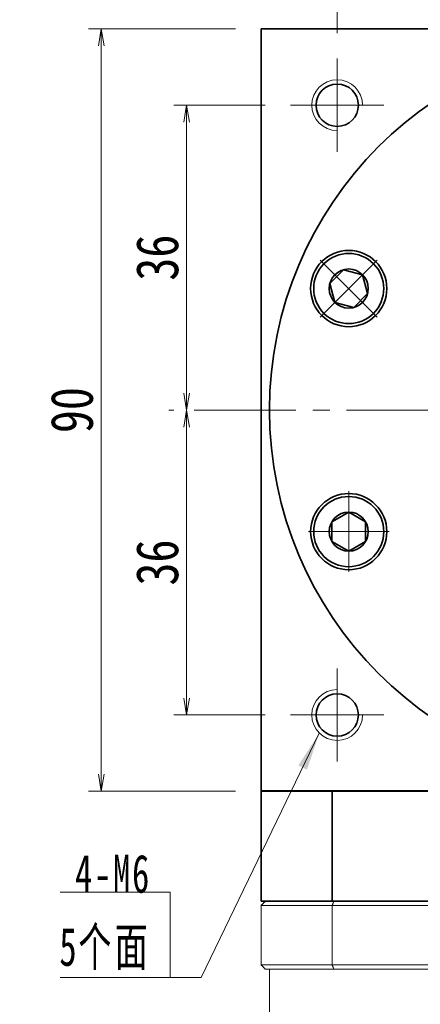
# Model space of a CAD drawing. Header units: millimetres. Extents: x -20 to 693, y -25 to 477.
# Tile 7 of 11: x 322 to 370, y 301 to 418. Entities that reach past the tile are written whole.
import ezdxf

# ---------------------------------------------------------------- set-up
doc = ezdxf.new("R2010")
doc.units = ezdxf.units.MM
doc.set_wipeout_variables(frame=1)
doc.linetypes.add('点画线', pattern=[18, 12, -2, 2, -2])
for name, color, linetype, lineweight in [('EB0', 7, 'Continuous', 35), ('中心线层', 1, '点画线', 18), ('尺寸线层', 3, 'Continuous', 18), ('粗实线', 7, 'Continuous', 40), ('粗实线层', 7, 'Continuous', 35)]:
    doc.layers.add(name, color=color, linetype=linetype, lineweight=lineweight)
doc.styles.add('宋体', font='SimSun.ttf', dxfattribs={"width": 0.8})
doc.styles.add('标准', font='txt', dxfattribs={"width": 0.667})
doc.dimstyles.new('A水平标注$0', dxfattribs={"dimtxt": 3.5, "dimasz": 2, "dimexe": 1.5, "dimexo": 3, "dimgap": 1.1, "dimtad": 1, "dimtoh": 1, "dimdec": 4, "dimdsep": 46, "dimtxsty": '宋体', "dimblk": 'OPEN', "dimcen": 3, "dimclrd": 3, "dimclre": 3, "dimclrt": 6, "dimadec": 0, "dimazin": 0, "dimtm": 1e-09, "dimtfac": 1, "dimtdec": 4, "dimtix": 1, "dimtmove": 0, "dimatfit": 3, "dimldrblk": 'OPEN', "dimfxl": 0, "dimlwd": 13, "dimlwe": 13, "dimarcsym": 0})

# ---------------------------------------------------------------- blocks, each defined once
blk = doc.blocks.new('_Open')
at = {"color": 0, "linetype": 'ByBlock', "lineweight": -2}
for p, q in [((-1, 0.167), (0, 0)), ((-1, -0.167), (0, 0)), ((0, 0), (-1, 0))]:
    blk.add_line(p, q, dxfattribs=at)
blk = doc.blocks.new('*D21')
at = {"layer": 'Defpoints', "color": 0, "transparency": 16777216}
for p in [(359.81, 424.06), (395.81, 419.44), (359.81, 412.94)]:
    blk.add_point(p, dxfattribs=at)
at = {"layer": '尺寸线层', "color": 3, "lineweight": 13, "transparency": 16777216}
for p, q in [((359.81, 415.94), (359.81, 425.56)), ((395.81, 422.44), (395.81, 425.56)), ((393.81, 424.06), (361.81, 424.06))]:
    blk.add_line(p, q, dxfattribs=at)
at = {"layer": '尺寸线层', "color": 3, "lineweight": 13, "transparency": 16777216, "xscale": 2, "yscale": 2, "zscale": 2, "rotation": 180}
blk.add_blockref('_Open', (359.81, 424.06), dxfattribs=at)
at = {"layer": '尺寸线层', "color": 3, "lineweight": 13, "transparency": 16777216, "xscale": 2, "yscale": 2, "zscale": 2}
blk.add_blockref('_Open', (395.81, 424.06), dxfattribs=at)
at = {"layer": '尺寸线层', "color": 6, "transparency": 16777216, "insert": (377.81, 427.51), "char_height": 5, "attachment_point": 5, "style": '宋体', "bg_fill": 3, "box_fill_scale": 1.1, "bg_fill_color": 257, "bg_fill_transparency": 0}
blk.add_mtext('36', dxfattribs=at)
blk = doc.blocks.new('*D23')
at = {"layer": 'Defpoints', "color": 0, "transparency": 16777216}
for p in [(354.31, 407.44), (342.01, 371.44), (342.92, 371.44)]:
    blk.add_point(p, dxfattribs=at)
at = {"layer": '尺寸线层', "color": 3, "lineweight": 13, "transparency": 16777216}
for p, q in [((351.31, 407.44), (340.51, 407.44)), ((342.01, 405.44), (342.01, 373.44)), ((339.92, 371.44), (340.51, 371.44))]:
    blk.add_line(p, q, dxfattribs=at)
at = {"layer": '尺寸线层', "color": 3, "lineweight": 13, "transparency": 16777216, "xscale": 2, "yscale": 2, "zscale": 2}
for p, rotation in [((342.01, 407.44), 90), ((342.01, 371.44), 270)]:
    blk.add_blockref('_Open', p, dxfattribs=dict(at, rotation=rotation))
at = {"layer": '尺寸线层', "color": 6, "transparency": 16777216, "insert": (338.57, 389.44), "char_height": 5, "attachment_point": 5, "rotation": 90, "style": '宋体', "bg_fill": 3, "box_fill_scale": 1.1, "bg_fill_color": 257, "bg_fill_transparency": 0}
blk.add_mtext('36', dxfattribs=at)
blk = doc.blocks.new('*D24')
at = {"layer": 'Defpoints', "color": 0, "transparency": 16777216}
for p in [(342.92, 371.44), (342.01, 335.44), (354.31, 335.44)]:
    blk.add_point(p, dxfattribs=at)
at = {"layer": '尺寸线层', "color": 3, "lineweight": 13, "transparency": 16777216}
for p, q in [((339.92, 371.44), (340.51, 371.44)), ((342.01, 369.44), (342.01, 337.44)), ((351.31, 335.44), (340.51, 335.44))]:
    blk.add_line(p, q, dxfattribs=at)
at = {"layer": '尺寸线层', "color": 3, "lineweight": 13, "transparency": 16777216, "xscale": 2, "yscale": 2, "zscale": 2}
for p, rotation in [((342.01, 371.44), 90), ((342.01, 335.44), 270)]:
    blk.add_blockref('_Open', p, dxfattribs=dict(at, rotation=rotation))
at = {"layer": '尺寸线层', "color": 6, "transparency": 16777216, "insert": (338.57, 353.44), "char_height": 5, "attachment_point": 5, "rotation": 90, "style": '宋体', "bg_fill": 3, "box_fill_scale": 1.1, "bg_fill_color": 257, "bg_fill_transparency": 0}
blk.add_mtext('36', dxfattribs=at)
blk = doc.blocks.new('*X9')
at = {"layer": '尺寸线层', "linetype": 'Continuous'}
blk.add_hatch(color=0, dxfattribs=at).paths.add_polyline_path([(17.62, 28.86), (16.17, 24.56), (15.15, 25.05)], flags=0)
at = {"layer": '尺寸线层', "color": 0, "linetype": 'Continuous'}
blk.add_line((17.62, 28.86), (3.67, 0), dxfattribs=at)
at = {"layer": '尺寸线层', "color": 0}
for p, q in [((0, 10.09), (-12.97, 10.09)), ((0, 0), (0, 10.09)), ((0, 0), (-12.97, 0)), ((3.67, 0), (0, 0))]:
    blk.add_line(p, q, dxfattribs=at)
at = {"layer": '尺寸线层', "color": 0, "insert": (-2.25, 0.9), "char_height": 4.5, "width": 19.9754, "attachment_point": 9, "line_spacing_factor": 1.15057, "style": '标准'}
blk.add_mtext('\\T1.1;4-M6\\P5个面', dxfattribs=at)
blk = doc.blocks.new('*X10')
at = {"layer": '中心线层', "linetype": '点画线', "lineweight": 18}
for p, q in [((0, -4.76), (0, 4.76)), ((-4.76, 0), (4.76, 0))]:
    blk.add_line(p, q, dxfattribs=at)
at = {"layer": '粗实线层'}
for p, q in [((-2.31, 0), (-1.15, 2)), ((-1.15, 2), (1.15, 2)), ((2.31, 0), (1.15, 2)), ((2.31, 0), (1.15, 2)), ((-2.31, 0), (-1.15, -2)), ((2.31, 0), (1.15, -2)), ((-1.15, -2), (1.15, -2))]:
    blk.add_line(p, q, dxfattribs=at)
blk.add_circle((0, 0), 2.31, dxfattribs=at)
for start, end in [(0, 180), (180, 360)]:
    blk.add_arc((0, 0), 4.14, start, end, dxfattribs=at)
blk = doc.blocks.new('*D27')
at = {"layer": 'Defpoints', "color": 0, "transparency": 16777216}
for p in [(350.81, 416.44), (331.93, 326.44), (350.81, 326.44)]:
    blk.add_point(p, dxfattribs=at)
at = {"layer": '尺寸线层', "color": 3, "lineweight": 13, "transparency": 16777216}
for p, q in [((347.81, 416.44), (330.43, 416.44)), ((331.93, 414.44), (331.93, 328.44)), ((347.81, 326.44), (330.43, 326.44))]:
    blk.add_line(p, q, dxfattribs=at)
at = {"layer": '尺寸线层', "color": 3, "lineweight": 13, "transparency": 16777216, "xscale": 2, "yscale": 2, "zscale": 2}
for p, rotation in [((331.93, 416.44), 90), ((331.93, 326.44), 270)]:
    blk.add_blockref('_Open', p, dxfattribs=dict(at, rotation=rotation))
at = {"layer": '尺寸线层', "color": 6, "transparency": 16777216, "insert": (328.49, 371.44), "char_height": 5, "attachment_point": 5, "rotation": 90, "style": '宋体', "bg_fill": 3, "box_fill_scale": 1.1, "bg_fill_color": 257, "bg_fill_transparency": 0}
blk.add_mtext('90', dxfattribs=at)
blk = doc.blocks.new('*D28')
at = {"layer": 'Defpoints', "color": 0, "transparency": 16777216}
for p in [(440.81, 439.1), (350.81, 416.44), (440.81, 416.44)]:
    blk.add_point(p, dxfattribs=at)
at = {"layer": '尺寸线层', "color": 3, "lineweight": 13, "transparency": 16777216}
for p, q in [((350.81, 419.44), (350.81, 440.6)), ((440.81, 419.44), (440.81, 440.6)), ((352.81, 439.1), (438.81, 439.1))]:
    blk.add_line(p, q, dxfattribs=at)
at = {"layer": '尺寸线层', "color": 3, "lineweight": 13, "transparency": 16777216, "xscale": 2, "yscale": 2, "zscale": 2, "rotation": 180}
blk.add_blockref('_Open', (350.81, 439.1), dxfattribs=at)
at = {"layer": '尺寸线层', "color": 3, "lineweight": 13, "transparency": 16777216, "xscale": 2, "yscale": 2, "zscale": 2}
blk.add_blockref('_Open', (440.81, 439.1), dxfattribs=at)
at = {"layer": '尺寸线层', "color": 6, "transparency": 16777216, "insert": (394.68, 442.55), "char_height": 5, "attachment_point": 5, "style": '宋体', "bg_fill": 3, "box_fill_scale": 1.1, "bg_fill_color": 257, "bg_fill_transparency": 0}
blk.add_mtext('90', dxfattribs=at)

msp = doc.modelspace()

# ---------------------------------------------------------------- linework, layer by layer
at = {"color": 7, "linetype": 'Continuous', "lineweight": 15}
for p, q in [((350.81, 312.94), (359.22, 312.94)), ((350.81, 305.94), (350.81, 312.94)), ((359.4, 313.44), (351.31, 313.44)), ((359.22, 312.94), (359.22, 305.94)), ((359.22, 312.94), (432.4, 312.94)), ((432.23, 313.44), (359.4, 313.44)), ((359.22, 305.94), (350.81, 305.94)), ((432.4, 305.94), (359.22, 305.94)), ((351.31, 305.44), (359.4, 305.44)), ((359.4, 305.44), (432.23, 305.44))]:
    msp.add_line(p, q, dxfattribs=at)
for points in [[(351.31, 313.44), (350.81, 312.94)], [(359.4, 313.44), (359.22, 312.94)], [(350.81, 305.94), (351.31, 305.44)], [(359.22, 305.94), (359.4, 305.44)], [(351.81, 279.44), (351.81, 305.44)]]:
    msp.add_open_spline(points, degree=1, dxfattribs=at)
at = {"layer": 'EB0'}
for p in [(440.81, 313.44), (355.81, 313.44), (355.81, 313.44)]:
    msp.add_line(p, (350.81, 313.44), dxfattribs=at)
at = {"layer": '中心线层'}
for p, q in [((359.81, 401.94), (359.81, 412.94)), ((354.31, 407.44), (365.31, 407.44)), ((342.92, 371.44), (447.47, 371.44)), ((359.81, 329.94), (359.81, 340.94)), ((365.31, 335.44), (354.31, 335.44))]:
    msp.add_line(p, q, dxfattribs=at)
at = {"layer": '粗实线', "lineweight": 40}
msp.add_line((440.81, 326.44), (350.81, 326.44), dxfattribs=at)
at = {"layer": '粗实线层'}
for p, q in [((350.81, 416.44), (440.81, 416.44)), ((350.81, 326.44), (350.81, 416.44)), ((359.22, 313.44), (359.22, 326.44))]:
    msp.add_line(p, q, dxfattribs=at)
for centre, radius in [((359.81, 407.44), 2.5), ((361.17, 385.79), 4.5), ((361.17, 357.09), 4.5), ((359.81, 335.44), 2.5)]:
    msp.add_circle(centre, radius, dxfattribs=at)
at = {"layer": '粗实线层', "lineweight": 18}
for centre, start, end in [((359.81, 407.44), 0, 270), ((359.81, 335.44), 90, 360)]:
    msp.add_arc(centre, 3, start, end, dxfattribs=at)

# ---------------------------------------------------------------- block references
at = {"layer": '尺寸线层'}
msp.add_blockref('*X9', (340.07, 304.43), dxfattribs=at)

# ---------------------------------------------------------------- next in the draw order: dimensions: what is measured, and where the dimension line sits
dim = msp.add_linear_dim(base=(359.81, 424.06), p1=(395.81, 419.44), p2=(359.81, 412.94), dimstyle='A水平标注$0', override={"dimtxt": 5, "dimgap": 1, "dimdec": 1, "dimpost": '<>', "dimblk": 'Open', "dimtvp": 0.1, "dimtfill": 1, "dimtfillclr": 256}, dxfattribs=at)
dim.commit()
dim.dimension.update_dxf_attribs({"geometry": '*D21', "text_midpoint": (377.81, 427.51)})
dim = msp.add_linear_dim(base=(342.01, 371.44), p1=(354.31, 407.44), p2=(342.92, 371.44), angle=270, dimstyle='A水平标注$0', override={"dimtxt": 5, "dimgap": 1, "dimdec": 1, "dimpost": '<>', "dimblk": 'Open', "dimtvp": 0.1, "dimtfill": 1, "dimtfillclr": 256}, dxfattribs=at)
dim.commit()
dim.dimension.update_dxf_attribs({"geometry": '*D23', "text_midpoint": (338.57, 389.44)})

# ---------------------------------------------------------------- next in the draw order: dimensions: what is measured, and where the dimension line sits
dim = msp.add_linear_dim(base=(342.01, 335.44), p1=(342.92, 371.44), p2=(354.31, 335.44), angle=270, dimstyle='A水平标注$0', override={"dimtxt": 5, "dimgap": 1, "dimdec": 1, "dimpost": '<>', "dimblk": 'Open', "dimtvp": 0.1, "dimtfill": 1, "dimtfillclr": 256}, dxfattribs=at)
dim.commit()
dim.dimension.update_dxf_attribs({"geometry": '*D24', "text_midpoint": (338.57, 353.44)})

# ---------------------------------------------------------------- next in the draw order: linework, layer by layer
at = {"layer": '粗实线层'}
msp.add_circle((395.81, 371.44), 44, dxfattribs=at)

# ---------------------------------------------------------------- next in the draw order: dimensions: what is measured, and where the dimension line sits
at = {"layer": '尺寸线层'}
dim = msp.add_linear_dim(base=(331.93, 326.44), p1=(350.81, 416.44), p2=(350.81, 326.44), angle=270, dimstyle='A水平标注$0', override={"dimtxt": 5, "dimgap": 1, "dimdec": 1, "dimpost": '<>', "dimblk": 'Open', "dimtvp": 0.1, "dimtfill": 1, "dimtfillclr": 256}, dxfattribs=at)
dim.commit()
dim.dimension.update_dxf_attribs({"geometry": '*D27', "text_midpoint": (328.49, 371.44)})

# ---------------------------------------------------------------- next in the draw order: linework, layer by layer
at = {"layer": '粗实线层'}
msp.add_line((350.81, 326.44), (350.81, 313.44), dxfattribs=at)

# ---------------------------------------------------------------- next in the draw order: dimensions: what is measured, and where the dimension line sits
at = {"layer": '尺寸线层'}
dim = msp.add_linear_dim(base=(440.81, 439.1), p1=(350.81, 416.44), p2=(440.81, 416.44), dimstyle='A水平标注$0', override={"dimtxt": 5, "dimgap": 1, "dimdec": 1, "dimpost": '<>', "dimblk": 'Open', "dimtvp": 0.1, "dimtfill": 1, "dimtfillclr": 256}, dxfattribs=at)
dim.commit()
dim.dimension.update_dxf_attribs({"geometry": '*D28', "text_midpoint": (394.68, 439.1), "dimtype": 160})

# ---------------------------------------------------------------- next in the draw order: wipeouts: each hides what was drawn before it
for points in [[(364.09, 388.72), (364.08, 388.74), (364.06, 388.76), (364.04, 388.77), (364.03, 388.79), (364.01, 388.81), (363.99, 388.82), (363.97, 388.84), (363.95, 388.86), (363.94, 388.87), (363.92, 388.89), (363.9, 388.9), (363.88, 388.92), (363.86, 388.94), (363.85, 388.95), (363.83, 388.97), (363.81, 388.98), (363.79, 389), (363.77, 389.01), (363.75, 389.03), (363.73, 389.04), (363.71, 389.06), (363.69, 389.07), (363.67, 389.09), (363.66, 389.1), (363.64, 389.12), (363.62, 389.13), (363.6, 389.15), (363.58, 389.16), (363.56, 389.18), (363.54, 389.19), (363.54, 389.19), (363.38, 389.3), (363.21, 389.39), (363.04, 389.49), (362.87, 389.57), (362.69, 389.64), (362.51, 389.71), (362.33, 389.77), (362.14, 389.82), (361.95, 389.86), (361.76, 389.89), (361.57, 389.92), (361.38, 389.93), (361.19, 389.93), (361, 389.93), (360.8, 389.92), (360.61, 389.9), (360.42, 389.87), (360.23, 389.83), (360.05, 389.78), (359.86, 389.72), (359.68, 389.66), (359.5, 389.59), (359.33, 389.5), (359.16, 389.42), (358.99, 389.32), (358.83, 389.21), (358.68, 389.1), (358.52, 388.98), (358.38, 388.86), (358.24, 388.72), (358.24, 388.72), (358.11, 388.58), (357.98, 388.44), (357.86, 388.29), (357.75, 388.13), (357.64, 387.97), (357.55, 387.8), (357.46, 387.63), (357.38, 387.46), (357.3, 387.28), (357.24, 387.1), (357.18, 386.91), (357.13, 386.73), (357.1, 386.54), (357.06, 386.35), (357.04, 386.16), (357.03, 385.97), (357.03, 385.77), (357.03, 385.58), (357.05, 385.39), (357.07, 385.2), (357.1, 385.01), (357.14, 384.82), (357.19, 384.63), (357.25, 384.45), (357.32, 384.27), (357.39, 384.09), (357.48, 383.92), (357.57, 383.75), (357.67, 383.59), (357.77, 383.42), (357.77, 383.42), (357.79, 383.4), (357.8, 383.39), (357.82, 383.37), (357.83, 383.35), (357.84, 383.33), (357.86, 383.31), (357.87, 383.29), (357.89, 383.27), (357.9, 383.25), (357.92, 383.23), (357.93, 383.21), (357.95, 383.19), (357.96, 383.17), (357.98, 383.15), (357.99, 383.14), (358.01, 383.12), (358.03, 383.1), (358.04, 383.08), (358.06, 383.06), (358.07, 383.04), (358.09, 383.03), (358.11, 383.01), (358.12, 382.99), (358.14, 382.97), (358.16, 382.95), (358.17, 382.94), (358.19, 382.92), (358.21, 382.9), (358.22, 382.88), (358.24, 382.87), (358.24, 382.87), (358.4, 382.72), (358.56, 382.58), (358.73, 382.45), (358.91, 382.32), (359.1, 382.21), (359.29, 382.11), (359.48, 382.01), (359.68, 381.93), (359.89, 381.86), (360.1, 381.8), (360.31, 381.75), (360.52, 381.71), (360.73, 381.68), (360.95, 381.66), (361.17, 381.65), (361.38, 381.66), (361.6, 381.68), (361.82, 381.71), (362.03, 381.75), (362.24, 381.8), (362.45, 381.86), (362.65, 381.93), (362.85, 382.01), (363.05, 382.11), (363.24, 382.21), (363.42, 382.32), (363.6, 382.45), (363.77, 382.58), (363.94, 382.72), (364.09, 382.87), (364.09, 382.87), (364.24, 383.02), (364.38, 383.19), (364.52, 383.36), (364.64, 383.54), (364.75, 383.72), (364.86, 383.92), (364.95, 384.11), (365.03, 384.31), (365.1, 384.52), (365.17, 384.72), (365.22, 384.93), (365.26, 385.15), (365.28, 385.36), (365.3, 385.58), (365.31, 385.79), (365.3, 386.01), (365.28, 386.23), (365.26, 386.44), (365.22, 386.66), (365.17, 386.87), (365.1, 387.07), (365.03, 387.28), (364.95, 387.48), (364.86, 387.67), (364.75, 387.86), (364.64, 388.05), (364.52, 388.23), (364.38, 388.4), (364.24, 388.57)], [(361.17, 361.23), (361.14, 361.23), (361.12, 361.23), (361.09, 361.23), (361.07, 361.23), (361.05, 361.23), (361.02, 361.23), (361, 361.23), (360.97, 361.23), (360.95, 361.23), (360.92, 361.23), (360.9, 361.23), (360.88, 361.22), (360.85, 361.22), (360.83, 361.22), (360.8, 361.22), (360.78, 361.22), (360.76, 361.21), (360.73, 361.21), (360.71, 361.21), (360.68, 361.21), (360.66, 361.2), (360.64, 361.2), (360.61, 361.2), (360.59, 361.19), (360.56, 361.19), (360.54, 361.19), (360.52, 361.18), (360.49, 361.18), (360.47, 361.17), (360.44, 361.17), (360.44, 361.17), (360.25, 361.13), (360.07, 361.09), (359.88, 361.03), (359.7, 360.97), (359.52, 360.89), (359.35, 360.81), (359.18, 360.72), (359.01, 360.63), (358.85, 360.52), (358.69, 360.41), (358.54, 360.29), (358.39, 360.17), (358.25, 360.04), (358.12, 359.9), (357.99, 359.75), (357.87, 359.6), (357.76, 359.45), (357.66, 359.29), (357.56, 359.12), (357.47, 358.95), (357.38, 358.78), (357.31, 358.6), (357.24, 358.42), (357.19, 358.23), (357.14, 358.05), (357.1, 357.86), (357.07, 357.67), (357.05, 357.48), (357.03, 357.29), (357.03, 357.09), (357.03, 357.09), (357.03, 356.9), (357.05, 356.71), (357.07, 356.52), (357.1, 356.33), (357.14, 356.14), (357.19, 355.95), (357.24, 355.77), (357.31, 355.59), (357.38, 355.41), (357.47, 355.24), (357.56, 355.07), (357.66, 354.9), (357.76, 354.74), (357.87, 354.58), (357.99, 354.43), (358.12, 354.29), (358.25, 354.15), (358.39, 354.02), (358.54, 353.89), (358.69, 353.78), (358.85, 353.66), (359.01, 353.56), (359.18, 353.46), (359.35, 353.37), (359.52, 353.29), (359.7, 353.22), (359.88, 353.16), (360.07, 353.1), (360.25, 353.06), (360.44, 353.02), (360.44, 353.02), (360.47, 353.01), (360.49, 353.01), (360.52, 353.01), (360.54, 353), (360.56, 353), (360.59, 352.99), (360.61, 352.99), (360.64, 352.99), (360.66, 352.99), (360.68, 352.98), (360.71, 352.98), (360.73, 352.98), (360.76, 352.97), (360.78, 352.97), (360.8, 352.97), (360.83, 352.97), (360.85, 352.97), (360.88, 352.96), (360.9, 352.96), (360.92, 352.96), (360.95, 352.96), (360.97, 352.96), (361, 352.96), (361.02, 352.96), (361.05, 352.96), (361.07, 352.95), (361.09, 352.95), (361.12, 352.95), (361.14, 352.95), (361.17, 352.95), (361.17, 352.95), (361.38, 352.96), (361.6, 352.98), (361.82, 353), (362.03, 353.04), (362.24, 353.09), (362.45, 353.16), (362.65, 353.23), (362.85, 353.31), (363.05, 353.4), (363.24, 353.51), (363.42, 353.62), (363.6, 353.74), (363.77, 353.88), (363.94, 354.02), (364.09, 354.17), (364.24, 354.32), (364.38, 354.49), (364.52, 354.66), (364.64, 354.84), (364.75, 355.02), (364.86, 355.21), (364.95, 355.41), (365.03, 355.61), (365.1, 355.81), (365.17, 356.02), (365.22, 356.23), (365.26, 356.45), (365.28, 356.66), (365.3, 356.88), (365.31, 357.09), (365.31, 357.09), (365.3, 357.31), (365.28, 357.53), (365.26, 357.74), (365.22, 357.95), (365.17, 358.17), (365.1, 358.37), (365.03, 358.58), (364.95, 358.78), (364.86, 358.97), (364.75, 359.16), (364.64, 359.35), (364.52, 359.53), (364.38, 359.7), (364.24, 359.86), (364.09, 360.02), (363.94, 360.17), (363.77, 360.31), (363.6, 360.44), (363.42, 360.57), (363.24, 360.68), (363.05, 360.78), (362.85, 360.88), (362.65, 360.96), (362.45, 361.03), (362.24, 361.09), (362.03, 361.14), (361.82, 361.18), (361.6, 361.21), (361.38, 361.23)]]:
    msp.add_wipeout(points).dxf.layer = '粗实线层'

# ---------------------------------------------------------------- next in the draw order: block references
at = {"layer": '粗实线层'}
for p, rotation in [((361.17, 385.79), 45.00000000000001), ((361.17, 357.09), 90)]:
    msp.add_blockref('*X10', p, dxfattribs=dict(at, rotation=rotation))

doc.saveas('drawing.dxf')
